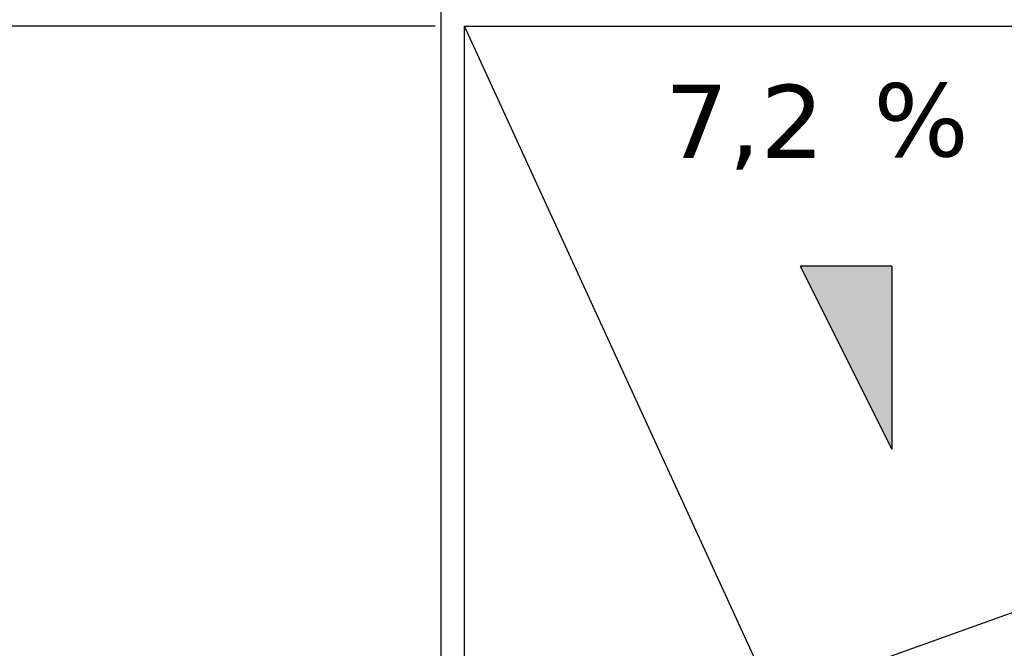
# Model space of a CAD drawing. Header units: millimetres. Extents: x -12192 to 12192, y -600 to 5895.
# Tile 90 of 118: x 1259 to 1798, y 4329 to 4673. Entities that reach past the tile are written whole.
import ezdxf

# ---------------------------------------------------------------- set-up
doc = ezdxf.new("R2010")
doc.units = ezdxf.units.MM
doc.header["$LTSCALE"] = 20
for name, color, linetype, lineweight in [('_Sichtbarkanten', 7, 'Continuous', 25), ('Bemaßung (ISO)', 7, 'Continuous', 25), ('Schraffur (ISO)', 7, 'Continuous', 18), ('Skizziergeometrie (ISO)', 7, 'Continuous', 25), ('Symbol (ISO)', 7, 'Continuous', 25)]:
    doc.layers.add(name, color=color, linetype=linetype, lineweight=lineweight)
doc.styles.add('Notiztext (ISO)', font='verdana.ttf')
doc.styles.add('Pfeiltext', font='verdana.ttf')
doc.dimstyles.new('wedi USA', dxfattribs={"dimscale": 20, "dimtxt": 2.5, "dimasz": 4, "dimexe": 2, "dimexo": 0.8, "dimgap": 0.3, "dimtad": 1, "dimdec": 1, "dimrnd": 1e-08, "dimtxsty": 'Notiztext (ISO)', "dimcen": 0.09, "dimclrd": 7, "dimclre": 7, "dimclrt": 256, "dimadec": 0, "dimazin": 2, "dimtfac": 0.6, "dimtmove": 0, "dimatfit": 3, "dimfxl": 1, "dimtolj": 1, "dimlwd": -1, "dimlwe": -1, "dimarcsym": 0})

# ---------------------------------------------------------------- blocks, each defined once
blk = doc.blocks.new('*D77')
at = {"layer": 'Bemaßung (ISO)', "color": 7, "transparency": 16777216}
for p, q in [((1486.5, 4668.97), (902.5, 4668.97)), ((942.5, 2945.57), (942.5, 4588.97)), ((1486.5, 2865.57), (902.5, 2865.57))]:
    blk.add_line(p, q, dxfattribs=at)
for points in [[(929.17, 4588.97), (955.84, 4588.97), (942.5, 4668.97)], [(929.17, 2945.57), (955.84, 2945.57), (942.5, 2865.57)]]:
    blk.add_solid(points, dxfattribs=at)
at = {"layer": 'Defpoints', "color": 0, "transparency": 16777216}
for p in [(942.5, 4668.97), (1502.5, 4668.97), (1502.5, 2865.57)]:
    blk.add_point(p, dxfattribs=at)
at = {"layer": 'Bemaßung (ISO)', "transparency": 16777216, "insert": (871.09, 3550.13), "char_height": 50, "attachment_point": 1, "rotation": 90, "style": 'Notiztext (ISO)'}
blk.add_mtext('\\A1;1803,4 [71]"', dxfattribs=at)
blk = doc.blocks.new('*D79')
at = {"layer": 'Bemaßung (ISO)', "color": 7, "transparency": 16777216}
for p, q in [((1473.8, 4681.67), (704.27, 4681.67)), ((744.27, 2932.87), (744.27, 4601.67)), ((1473.8, 2852.87), (704.27, 2852.87))]:
    blk.add_line(p, q, dxfattribs=at)
for points in [[(730.94, 4601.67), (757.61, 4601.67), (744.27, 4681.67)], [(730.94, 2932.87), (757.61, 2932.87), (744.27, 2852.87)]]:
    blk.add_solid(points, dxfattribs=at)
at = {"layer": 'Defpoints', "color": 0, "transparency": 16777216}
for p in [(744.27, 4681.67), (1489.8, 4681.67), (1489.8, 2852.87)]:
    blk.add_point(p, dxfattribs=at)
at = {"layer": 'Bemaßung (ISO)', "transparency": 16777216, "insert": (672.86, 3550.13), "char_height": 50, "attachment_point": 1, "rotation": 90, "style": 'Notiztext (ISO)'}
blk.add_mtext('\\A1;1828,8 [72]"', dxfattribs=at)
blk = doc.blocks.new('GF-ob')
at = {"layer": 'Schraffur (ISO)'}
blk.add_hatch(color=256, dxfattribs=at).paths.add_polyline_path([(1.25, -2.5), (-1.25, 2.5), (1.25, 2.5)])
at = {"layer": 'Skizziergeometrie (ISO)'}
for p, q in [((1.25, 2.5), (-1.25, 2.5)), ((-1.25, 2.5), (1.25, -2.5)), ((1.25, 2.5), (1.25, -2.5))]:
    blk.add_line(p, q, dxfattribs=at)
at = {"layer": 'Symbol (ISO)', "color": 179, "true_color": 0x262659, "insert": (0.75, 7.5), "char_height": 2, "attachment_point": 1, "style": 'Pfeiltext'}
blk.add_mtext('%', dxfattribs=at)
at = {"layer": 'Symbol (ISO)', "color": 179, "true_color": 0x262659, "style": 'Pfeiltext'}
blk.add_attdef('<GF-r>_001', (-4.957, 5.458), '', height=2, dxfattribs=at)
blk = doc.blocks.new('*D83')
at = {"layer": 'Bemaßung (ISO)', "color": 7, "transparency": 16777216}
for p, q in [((942.5, 4761.67), (942.5, 5231.74)), ((1473.8, 4681.67), (902.5, 4681.67)), ((942.5, 4668.97), (942.5, 4681.67)), ((1486.5, 4668.97), (902.5, 4668.97)), ((942.5, 4588.97), (942.5, 4508.97))]:
    blk.add_line(p, q, dxfattribs=at)
for points in [[(929.17, 4761.67), (955.84, 4761.67), (942.5, 4681.67)], [(929.17, 4588.97), (955.84, 4588.97), (942.5, 4668.97)]]:
    blk.add_solid(points, dxfattribs=at)
at = {"layer": 'Defpoints', "color": 0, "transparency": 16777216}
for p in [(1489.8, 4681.67), (942.5, 4668.97), (1502.5, 4668.97)]:
    blk.add_point(p, dxfattribs=at)
at = {"layer": 'Bemaßung (ISO)', "transparency": 16777216, "insert": (871.09, 4847.67), "char_height": 50, "attachment_point": 1, "rotation": 90, "style": 'Notiztext (ISO)'}
blk.add_mtext('\\A1;12,7 [1/2]"', dxfattribs=at)

msp = doc.modelspace()

# ---------------------------------------------------------------- linework, layer by layer
at = {"layer": '_Sichtbarkanten'}
for p, q in [((1489.8, 2852.87), (1489.8, 4681.67)), ((1663.81, 4318), (1502.5, 4668.97)), ((1502.5, 4668.97), (2696.3, 4668.97)), ((1502.5, 2865.57), (1502.5, 4668.97)), ((2696.3, 4668.97), (1723.71, 4320.27))]:
    msp.add_line(p, q, dxfattribs=at)

# ---------------------------------------------------------------- block references
at = {"xscale": 20, "yscale": 20, "zscale": 20}
msp.add_blockref('GF-ob', (1711.22, 4487.87), dxfattribs=at).add_auto_attribs({'<GF-r>_001': '7,2'})

# ---------------------------------------------------------------- dimensions: what is measured, and where the dimension line sits
at = {"layer": 'Bemaßung (ISO)', "color": 7}
for base, p1, p2, angle, override, picture, middle in [((942.5, 4668.97), (1489.8, 4681.67), (1502.5, 4668.97), 270, {"dimgap": 0.3, "dimdec": 1, "dimtol": 0, "dimlim": 0, "dimtp": 0, "dimtm": 0, "dimtdec": 2, "dimtofl": 1, "dimatfit": 1}, '*D83', (942.5, 5036.71)), ((744.27, 4681.67), (1489.8, 2852.87), (1489.8, 4681.67), 90, {"dimgap": 0.3, "dimdec": 1, "dimtol": 0, "dimlim": 0, "dimtp": 0, "dimtm": 0, "dimtdec": 2, "dimtofl": 0, "dimatfit": 1}, '*D79', (744.27, 3767.27)), ((942.5, 4668.97), (1502.5, 2865.57), (1502.5, 4668.97), 90, {"dimgap": 0.3, "dimdec": 1, "dimtol": 0, "dimlim": 0, "dimtp": 0, "dimtm": 0, "dimtdec": 2, "dimtofl": 0, "dimatfit": 1}, '*D77', (942.5, 3767.27))]:
    dim = msp.add_linear_dim(base=base, p1=p1, p2=p2, angle=angle, text='<>"', dimstyle='wedi USA', override=override, dxfattribs=at)
    dim.commit()
    dim.dimension.update_dxf_attribs({"geometry": picture, "text_midpoint": middle, "dimtype": 160})

doc.saveas('drawing.dxf')
